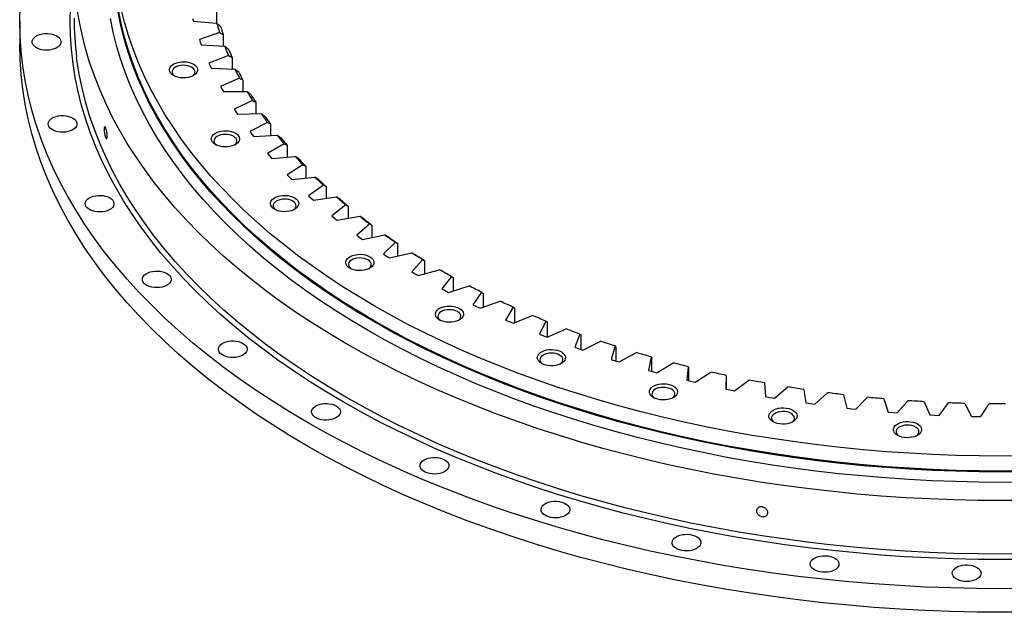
# Model space of a CAD drawing. Header units: millimetres. Extents: x 164 to 6553, y 4648 to 9635.
# Tile 10 of 15: x 3417 to 4168, y 6612 to 7064. Entities that reach past the tile are written whole.
import ezdxf

# ---------------------------------------------------------------- set-up
doc = ezdxf.new("R2010")
doc.units = ezdxf.units.MM
doc.header["$LTSCALE"] = 20

msp = doc.modelspace()

# ---------------------------------------------------------------- linework, layer by layer
at = {"lineweight": 25}
for p, q in [((3548.61, 7065.48), (3549.2, 7063.47)), ((3566.83, 7070.73), (3566.83, 7061.78)), ((3416.68, 7063.31), (3416.68, 7045.35)), ((3549.2, 7063.47), (3566.96, 7061.77)), ((3569.28, 7054.62), (3553.79, 7049.32)), ((3553.79, 7049.32), (3554.5, 7047.33)), ((3572.02, 7053.11), (3572.02, 7044.24)), ((3554.5, 7047.33), (3555.26, 7045.35)), ((3555.26, 7045.35), (3573.15, 7044.17)), ((3576.1, 7037.1), (3561.1, 7031.35)), ((3578.75, 7035.67), (3578.75, 7026.85)), ((3561.1, 7031.35), (3561.99, 7029.39)), ((3561.99, 7029.39), (3562.92, 7027.43)), ((3562.92, 7027.43), (3580.89, 7026.77)), ((3584.46, 7019.81), (3569.99, 7013.62)), ((3569.99, 7013.62), (3571.05, 7011.68)), ((3571.05, 7011.68), (3572.16, 7009.76)), ((3587.02, 7018.45), (3587.02, 7009.65)), ((3572.16, 7009.76), (3590.16, 7009.63)), ((3594.34, 7002.78), (3580.44, 6996.18)), ((3580.44, 6996.18), (3581.66, 6994.27)), ((3596.8, 7001.5), (3596.8, 6992.69)), ((3581.66, 6994.27), (3582.94, 6992.38)), ((3582.94, 6992.38), (3600.93, 6992.79)), ((3605.71, 6986.07), (3592.41, 6979.06)), ((3608.06, 6984.86), (3608.06, 6976.01)), ((3592.41, 6979.06), (3593.81, 6977.19)), ((3593.81, 6977.19), (3595.25, 6975.34)), ((3595.25, 6975.34), (3613.18, 6976.28)), ((3618.55, 6969.71), (3605.89, 6962.32)), ((3620.79, 6968.57), (3620.79, 6959.66)), ((3605.89, 6962.32), (3607.44, 6960.5)), ((3607.44, 6960.5), (3609.05, 6958.69)), ((3609.05, 6958.69), (3626.87, 6960.16)), ((3632.82, 6953.75), (3620.82, 6946)), ((3634.94, 6952.67), (3634.94, 6943.67)), ((3620.82, 6946), (3622.54, 6944.23)), ((3622.54, 6944.23), (3624.3, 6942.47)), ((3624.3, 6942.47), (3641.97, 6944.46)), ((3648.47, 6938.24), (3637.18, 6930.14)), ((3650.47, 6937.22), (3650.47, 6928.08)), ((3637.18, 6930.14), (3639.05, 6928.42)), ((3639.05, 6928.42), (3640.97, 6926.72)), ((3640.97, 6926.72), (3658.44, 6929.22)), ((3665.49, 6923.2), (3654.93, 6914.78)), ((3667.35, 6922.24), (3667.35, 6912.94)), ((3654.93, 6914.78), (3656.94, 6913.12)), ((3659.01, 6911.48), (3676.24, 6914.5)), ((3656.94, 6913.12), (3659.01, 6911.48)), ((3683.8, 6908.69), (3674, 6899.97)), ((3685.54, 6907.78), (3685.54, 6898.28)), ((3674, 6899.97), (3676.17, 6898.37)), ((3676.17, 6898.37), (3678.38, 6896.79)), ((3678.38, 6896.79), (3695.31, 6900.31)), ((3703.38, 6894.74), (3694.36, 6885.74)), ((3704.98, 6893.88), (3704.98, 6884.13)), ((3694.36, 6885.74), (3696.67, 6884.2)), ((3696.67, 6884.2), (3699.01, 6882.69)), ((3699.01, 6882.69), (3715.62, 6886.71)), ((3724.17, 6881.38), (3715.96, 6872.13)), ((3725.62, 6880.56), (3725.62, 6870.54)), ((3715.96, 6872.13), (3718.39, 6870.66)), ((3718.39, 6870.66), (3720.87, 6869.22)), ((3720.87, 6869.22), (3737.1, 6873.72)), ((3746.11, 6868.65), (3738.73, 6859.17)), ((3743.89, 6856.41), (3759.7, 6861.38)), ((3747.42, 6867.88), (3747.42, 6857.52)), ((3738.73, 6859.17), (3741.29, 6857.78)), ((3741.29, 6857.78), (3743.89, 6856.41)), ((3769.15, 6856.58), (3762.62, 6846.9)), ((3770.31, 6855.85), (3770.31, 6845.1)), ((3762.62, 6846.9), (3765.3, 6845.58)), ((3768.02, 6844.29), (3783.37, 6849.73)), ((3765.3, 6845.58), (3768.02, 6844.29)), ((3793.23, 6845.21), (3787.56, 6835.35)), ((3793.18, 6832.91), (3808.03, 6838.78)), ((3794.23, 6844.51), (3794.23, 6833.32)), ((3787.56, 6835.35), (3790.35, 6834.11)), ((3790.35, 6834.11), (3793.18, 6832.91)), ((3818.28, 6834.57), (3813.49, 6824.55)), ((3819.12, 6833.89), (3819.12, 6822.35)), ((3813.49, 6824.55), (3816.39, 6823.4)), ((3816.39, 6823.4), (3819.32, 6822.27)), ((3819.32, 6822.27), (3833.63, 6828.58)), ((3844.24, 6824.67), (3840.34, 6814.53)), ((3844.92, 6824.02), (3844.92, 6812.92)), ((3846.37, 6812.43), (3860.1, 6819.15)), ((3840.34, 6814.53), (3843.34, 6813.46)), ((3843.34, 6813.46), (3846.37, 6812.43)), ((3871.04, 6815.56), (3868.04, 6805.31)), ((3871.57, 6814.92), (3871.57, 6804.2)), ((3874.25, 6803.39), (3887.37, 6810.51)), ((3868.04, 6805.31), (3871.13, 6804.34)), ((3871.13, 6804.34), (3874.25, 6803.39)), ((3898.61, 6807.24), (3896.53, 6796.92)), ((3898.98, 6806.62), (3898.98, 6796.24)), ((3902.89, 6795.19), (3915.36, 6802.68)), ((3896.53, 6796.92), (3899.7, 6796.04)), ((3899.7, 6796.04), (3902.89, 6795.19)), ((3926.88, 6799.75), (3925.71, 6789.38)), ((3927.09, 6799.14), (3927.09, 6789.05)), ((3932.22, 6787.84), (3944.02, 6795.69)), ((3955.78, 6793.11), (3955.53, 6782.71)), ((3925.71, 6789.38), (3928.96, 6788.6)), ((3928.96, 6788.6), (3932.22, 6787.84)), ((3955.82, 6792.5), (3955.82, 6782.65)), ((3962.17, 6781.37), (3973.25, 6789.56)), ((3985.22, 6787.32), (3985.89, 6776.93)), ((3955.53, 6782.71), (3958.84, 6782.02)), ((3958.84, 6782.02), (3962.17, 6781.37)), ((3992.64, 6775.78), (4002.99, 6784.29)), ((4015.14, 6782.41), (4016.73, 6772.06)), ((4023.57, 6771.11), (4033.15, 6779.91)), ((4045.46, 6778.39), (4047.96, 6768.09)), ((3985.89, 6776.93), (3989.26, 6776.34)), ((3989.26, 6776.34), (3992.64, 6775.78)), ((4016.73, 6772.06), (4020.15, 6771.57)), ((4020.15, 6771.57), (4023.57, 6771.11)), ((4054.88, 6767.35), (4063.67, 6776.42)), ((4076.09, 6775.26), (4079.5, 6765.06)), ((4086.47, 6764.52), (4094.45, 6773.83)), ((4106.96, 6773.05), (4111.27, 6762.96)), ((4118.28, 6762.62), (4125.42, 6772.16)), ((4137.98, 6771.74), (4143.18, 6761.79)), ((4150.21, 6761.66), (4156.5, 6771.4)), ((4047.96, 6768.09), (4051.41, 6767.7)), ((4051.41, 6767.7), (4054.88, 6767.35)), ((4079.5, 6765.06), (4082.98, 6764.77)), ((4082.98, 6764.77), (4086.47, 6764.52)), ((4111.27, 6762.96), (4114.77, 6762.77)), ((4114.77, 6762.77), (4118.28, 6762.62)), ((4143.18, 6761.79), (4146.69, 6761.71)), ((4146.69, 6761.71), (4150.21, 6761.66))]:
    msp.add_line(p, q, dxfattribs=at)
at = {"lineweight": 25, "flags": 128}
for points in [[(4186.31, 6630.5), (4166.68, 6630.35), (4147.04, 6630.5), (4127.43, 6630.94), (4107.83, 6631.68), (4088.28, 6632.72), (4068.78, 6634.05), (4049.35, 6635.68), (4030, 6637.6), (4010.74, 6639.81), (3991.59, 6642.31), (3972.56, 6645.1), (3953.67, 6648.18), (3934.91, 6651.54), (3916.32, 6655.18), (3897.9, 6659.11), (3879.66, 6663.31), (3861.62, 6667.78), (3843.79, 6672.53), (3826.18, 6677.54), (3808.81, 6682.82), (3791.68, 6688.35), (3774.8, 6694.15), (3758.2, 6700.2), (3741.87, 6706.5), (3725.84, 6713.04), (3710.11, 6719.82), (3694.69, 6726.84), (3679.59, 6734.08), (3664.83, 6741.56), (3650.41, 6749.25), (3636.35, 6757.16), (3622.65, 6765.28), (3609.32, 6773.6), (3596.37, 6782.13), (3583.82, 6790.84), (3571.66, 6799.74), (3559.91, 6808.82), (3548.58, 6818.08), (3537.67, 6827.5), (3527.2, 6837.09), (3517.16, 6846.83), (3507.56, 6856.72), (3498.42, 6866.75), (3489.74, 6876.92), (3481.52, 6887.21), (3473.77, 6897.63), (3466.49, 6908.15), (3459.7, 6918.79), (3453.38, 6929.52), (3447.56, 6940.35), (3442.23, 6951.25), (3437.4, 6962.24), (3433.07, 6973.3), (3429.24, 6984.41), (3425.91, 6995.58), (3423.09, 7006.8), (3420.79, 7018.06), (3418.99, 7029.34), (3417.71, 7040.65), (3416.93, 7051.98), (3416.68, 7063.31), (3416.93, 7074.65)], [(4185.3, 6652.71), (4166.68, 6652.57), (4148.05, 6652.71), (4129.44, 6653.14), (4110.85, 6653.84), (4092.31, 6654.82), (4073.81, 6656.09), (4055.37, 6657.63), (4037.02, 6659.45), (4018.75, 6661.55), (4000.58, 6663.92), (3982.53, 6666.57), (3964.6, 6669.49), (3946.81, 6672.68), (3929.17, 6676.13), (3911.7, 6679.85), (3894.4, 6683.84), (3877.28, 6688.08), (3860.37, 6692.59), (3843.66, 6697.34), (3827.18, 6702.35), (3810.93, 6707.6), (3794.92, 6713.1), (3779.17, 6718.84), (3763.68, 6724.81), (3748.47, 6731.02), (3733.54, 6737.45), (3718.92, 6744.11), (3704.59, 6750.98), (3690.59, 6758.07), (3676.91, 6765.37), (3663.57, 6772.88), (3650.57, 6780.58), (3637.93, 6788.48), (3625.65, 6796.56), (3613.74, 6804.83), (3602.21, 6813.27), (3591.06, 6821.89), (3580.31, 6830.67), (3569.96, 6839.61), (3560.02, 6848.7), (3550.5, 6857.94), (3541.4, 6867.33), (3532.73, 6876.84), (3524.49, 6886.49), (3516.69, 6896.25), (3509.34, 6906.13), (3502.43, 6916.12), (3495.99, 6926.21), (3490, 6936.39), (3484.48, 6946.66), (3479.42, 6957.01), (3474.84, 6967.43), (3470.73, 6977.92), (3467.09, 6988.46), (3463.94, 6999.06), (3461.26, 7009.7), (3459.07, 7020.38), (3457.37, 7031.09), (3456.15, 7041.82), (3455.42, 7052.56), (3455.18, 7063.31), (3455.42, 7074.07)], [(4185.22, 6697.72), (4166.68, 6697.58), (4148.13, 6697.72), (4129.6, 6698.14), (4111.09, 6698.84), (4092.62, 6699.82), (4074.2, 6701.08), (4055.84, 6702.62), (4037.56, 6704.43), (4019.37, 6706.52), (4001.28, 6708.88), (3983.3, 6711.52), (3965.45, 6714.43), (3947.74, 6717.6), (3930.18, 6721.04), (3912.77, 6724.75), (3895.55, 6728.72), (3878.5, 6732.94), (3861.66, 6737.43), (3845.02, 6742.16), (3828.61, 6747.15), (3812.43, 6752.38), (3796.49, 6757.85), (3780.8, 6763.57), (3765.38, 6769.52), (3750.23, 6775.7), (3735.37, 6782.1), (3720.8, 6788.73), (3706.54, 6795.58), (3692.6, 6802.64), (3678.98, 6809.91), (3665.69, 6817.38), (3652.75, 6825.05), (3640.16, 6832.91), (3627.93, 6840.96), (3616.07, 6849.19), (3604.59, 6857.6), (3593.49, 6866.18), (3582.78, 6874.93), (3572.48, 6883.83), (3562.58, 6892.88), (3553.1, 6902.09), (3544.04, 6911.43), (3535.4, 6920.9), (3527.2, 6930.51), (3519.43, 6940.23), (3512.11, 6950.07), (3505.24, 6960.02), (3498.82, 6970.06), (3492.85, 6980.2), (3487.35, 6990.43), (3482.32, 7000.73), (3477.75, 7011.11), (3473.66, 7021.55), (3470.04, 7032.05), (3466.9, 7042.61), (3464.24, 7053.2), (3462.06, 7063.84), (3460.36, 7074.5)], [(4184.43, 6731.65), (4166.68, 6731.52), (4148.93, 6731.65), (4131.19, 6732.06), (4113.48, 6732.73), (4095.81, 6733.66), (4078.18, 6734.87), (4060.61, 6736.34), (4043.12, 6738.07), (4025.71, 6740.07), (4008.4, 6742.33), (3991.2, 6744.86), (3974.11, 6747.64), (3957.16, 6750.68), (3940.36, 6753.97), (3923.7, 6757.52), (3907.22, 6761.31), (3890.91, 6765.36), (3874.79, 6769.65), (3858.87, 6774.18), (3843.16, 6778.95), (3827.68, 6783.96), (3812.42, 6789.2), (3797.41, 6794.66), (3782.65, 6800.36), (3768.16, 6806.27), (3753.94, 6812.4), (3740, 6818.75), (3726.35, 6825.3), (3713.01, 6832.05), (3699.97, 6839.01), (3687.26, 6846.16), (3674.87, 6853.5), (3662.82, 6861.02), (3651.12, 6868.73), (3639.77, 6876.6), (3628.78, 6884.65), (3618.16, 6892.86), (3607.92, 6901.23), (3598.06, 6909.75), (3588.59, 6918.41), (3579.51, 6927.22), (3570.84, 6936.16), (3562.57, 6945.23), (3554.72, 6954.42), (3547.29, 6963.72), (3540.29, 6973.14), (3533.71, 6982.66), (3527.57, 6992.27), (3521.86, 7001.97), (3516.6, 7011.76), (3511.78, 7021.62), (3507.41, 7031.55), (3503.49, 7041.54), (3500.03, 7051.59), (3497.02, 7061.69), (3494.48, 7071.83)], [(4184.6, 6711.65), (4166.68, 6711.52), (4148.76, 6711.65), (4130.85, 6712.06), (4112.97, 6712.74), (4095.13, 6713.68), (4077.33, 6714.9), (4059.6, 6716.38), (4041.94, 6718.14), (4024.36, 6720.15), (4006.88, 6722.44), (3989.52, 6724.98), (3972.27, 6727.79), (3955.16, 6730.86), (3938.19, 6734.18), (3921.37, 6737.76), (3904.73, 6741.6), (3888.27, 6745.68), (3871.99, 6750.01), (3855.92, 6754.59), (3840.06, 6759.4), (3824.43, 6764.46), (3809.03, 6769.75), (3793.87, 6775.27), (3778.97, 6781.02), (3764.34, 6786.99), (3749.98, 6793.18), (3735.91, 6799.58), (3722.13, 6806.2), (3708.66, 6813.02), (3695.5, 6820.04), (3682.66, 6827.26), (3670.16, 6834.67), (3657.99, 6842.26), (3646.18, 6850.04), (3634.72, 6857.99), (3623.63, 6866.12), (3612.91, 6874.41), (3602.56, 6882.85), (3592.61, 6891.46), (3583.04, 6900.21), (3573.88, 6909.1), (3565.13, 6918.12), (3556.78, 6927.28), (3548.86, 6936.55), (3541.36, 6945.95), (3534.28, 6955.45), (3527.64, 6965.06), (3521.44, 6974.77), (3515.68, 6984.56), (3510.37, 6994.44), (3505.5, 7004.4), (3501.09, 7014.43), (3497.14, 7024.52), (3493.64, 7034.66), (3490.6, 7044.86), (3488.03, 7055.09), (3485.93, 7065.37)], [(4184.44, 6719.53), (4166.68, 6719.39), (4148.92, 6719.53), (4131.17, 6719.93), (4113.44, 6720.6), (4095.75, 6721.54), (4078.12, 6722.74), (4060.54, 6724.21), (4043.03, 6725.95), (4025.61, 6727.95), (4008.28, 6730.21), (3991.07, 6732.74), (3973.97, 6735.52), (3957.01, 6738.56), (3940.19, 6741.86), (3923.52, 6745.41), (3907.03, 6749.21), (3890.71, 6753.26), (3874.58, 6757.55), (3858.64, 6762.08), (3842.92, 6766.86), (3827.43, 6771.87), (3812.16, 6777.11), (3797.14, 6782.58), (3782.37, 6788.28), (3767.86, 6794.2), (3753.63, 6800.33), (3739.68, 6806.68), (3726.03, 6813.24), (3712.67, 6820), (3699.63, 6826.96), (3686.91, 6834.12), (3674.51, 6841.46), (3662.45, 6848.99), (3650.74, 6856.7), (3639.38, 6864.58), (3628.39, 6872.64), (3617.76, 6880.85), (3607.51, 6889.23), (3597.64, 6897.75), (3588.16, 6906.42), (3579.08, 6915.24), (3570.4, 6924.18), (3562.13, 6933.26), (3554.27, 6942.45), (3546.84, 6951.77), (3539.82, 6961.19), (3533.24, 6970.71), (3527.09, 6980.33), (3521.39, 6990.04), (3516.12, 6999.84), (3511.3, 7009.7), (3506.92, 7019.64), (3503, 7029.64), (3499.54, 7039.7), (3496.53, 7049.81), (3493.98, 7059.96), (3491.89, 7070.14)], [(4184.43, 6720.22), (4166.68, 6720.09), (4148.93, 6720.22), (4131.19, 6720.63), (4113.48, 6721.3), (4095.81, 6722.23), (4078.18, 6723.44), (4060.61, 6724.91), (4043.12, 6726.64), (4025.71, 6728.64), (4008.4, 6730.9), (3991.2, 6733.43), (3974.11, 6736.21), (3957.16, 6739.25), (3940.36, 6742.54), (3923.7, 6746.09), (3907.22, 6749.88), (3890.91, 6753.93), (3874.79, 6758.22), (3858.87, 6762.75), (3843.16, 6767.52), (3827.68, 6772.53), (3812.42, 6777.77), (3797.41, 6783.23), (3782.65, 6788.93), (3768.16, 6794.84), (3753.94, 6800.97), (3740, 6807.31), (3726.35, 6813.87), (3713.01, 6820.62), (3699.97, 6827.58), (3687.26, 6834.73), (3674.87, 6842.07), (3662.82, 6849.59), (3651.12, 6857.3), (3639.77, 6865.17), (3628.78, 6873.22), (3618.16, 6881.43), (3607.92, 6889.8), (3598.06, 6898.32), (3588.59, 6906.98), (3579.51, 6915.79), (3570.84, 6924.73), (3562.57, 6933.8), (3554.72, 6942.99), (3547.29, 6952.29), (3540.29, 6961.71), (3533.71, 6971.22), (3527.57, 6980.84), (3521.86, 6990.54), (3516.6, 7000.33), (3511.78, 7010.19), (3507.41, 7020.12), (3503.49, 7030.11), (3500.03, 7040.16), (3497.02, 7050.26), (3494.48, 7060.4), (3492.39, 7070.58)], [(3444.97, 7052.05), (3446.23, 7051.17), (3447.2, 7050.18), (3447.85, 7049.11), (3448.16, 7047.98), (3448.12, 7046.85), (3447.72, 7045.73), (3446.99, 7044.67), (3445.94, 7043.71), (3444.61, 7042.87), (3443.04, 7042.18), (3441.28, 7041.66), (3439.39, 7041.34), (3437.43, 7041.21), (3435.47, 7041.28), (3433.55, 7041.56), (3431.76, 7042.03), (3430.14, 7042.68), (3428.74, 7043.49), (3427.62, 7044.42), (3426.8, 7045.46), (3426.32, 7046.56), (3426.19, 7047.7), (3426.41, 7048.83), (3426.98, 7049.92), (3427.87, 7050.94), (3429.07, 7051.84), (3430.52, 7052.61), (3432.19, 7053.21), (3434.02, 7053.64), (3435.96, 7053.87), (3437.93, 7053.89), (3439.88, 7053.71), (3441.74, 7053.34), (3443.45, 7052.78), (3444.97, 7052.05)], [(4186.31, 6612.53), (4166.68, 6612.38), (4147.04, 6612.53), (4127.43, 6612.98), (4107.83, 6613.72), (4088.28, 6614.76), (4068.78, 6616.09), (4049.35, 6617.71), (4030, 6619.63), (4010.74, 6621.85), (3991.59, 6624.35), (3972.56, 6627.14), (3953.67, 6630.21), (3934.91, 6633.58), (3916.32, 6637.22), (3897.9, 6641.14), (3879.66, 6645.34), (3861.62, 6649.82), (3843.79, 6654.56), (3826.18, 6659.57), (3808.81, 6664.85), (3791.68, 6670.39), (3774.8, 6676.19), (3758.2, 6682.23), (3741.87, 6688.53), (3725.84, 6695.07), (3710.11, 6701.86), (3694.69, 6708.87), (3679.59, 6716.12), (3664.83, 6723.59), (3650.41, 6731.29), (3636.35, 6739.2), (3622.65, 6747.32), (3609.32, 6755.64), (3596.37, 6764.16), (3583.82, 6772.88), (3571.66, 6781.78), (3559.91, 6790.86), (3548.58, 6800.12), (3537.67, 6809.54), (3527.2, 6819.13), (3517.16, 6828.87), (3507.56, 6838.76), (3498.42, 6848.79), (3489.74, 6858.95), (3481.52, 6869.25), (3473.77, 6879.66), (3466.49, 6890.19), (3459.7, 6900.82), (3453.38, 6911.56), (3447.56, 6922.38), (3442.23, 6933.29), (3437.4, 6944.28), (3433.07, 6955.33), (3429.24, 6966.45), (3425.91, 6977.62), (3423.09, 6988.84), (3420.79, 7000.09), (3418.99, 7011.38), (3417.71, 7022.69), (3416.93, 7034.02), (3416.68, 7045.35)], [(4185.22, 6656.9), (4166.68, 6656.76), (4148.13, 6656.9), (4129.6, 6657.32), (4111.09, 6658.02), (4092.62, 6659), (4074.2, 6660.25), (4055.84, 6661.79), (4037.56, 6663.6), (4019.37, 6665.69), (4001.28, 6668.06), (3983.3, 6670.69), (3965.45, 6673.6), (3947.74, 6676.77), (3930.18, 6680.22), (3912.77, 6683.92), (3895.55, 6687.89), (3878.5, 6692.12), (3861.66, 6696.6), (3845.02, 6701.33), (3828.61, 6706.32), (3812.43, 6711.55), (3796.49, 6717.03), (3780.8, 6722.74), (3765.38, 6728.69), (3750.23, 6734.87), (3735.37, 6741.28), (3720.8, 6747.9), (3706.54, 6754.75), (3692.6, 6761.81), (3678.98, 6769.08), (3665.69, 6776.55), (3652.75, 6784.22), (3640.16, 6792.08), (3627.93, 6800.13), (3616.07, 6808.37), (3604.59, 6816.78), (3593.49, 6825.35), (3582.78, 6834.1), (3572.48, 6843), (3562.58, 6852.06), (3553.1, 6861.26), (3544.04, 6870.6), (3535.4, 6880.08), (3527.2, 6889.68), (3519.43, 6899.4), (3512.11, 6909.24), (3505.24, 6919.19), (3498.82, 6929.23), (3492.85, 6939.37), (3487.35, 6949.6), (3482.32, 6959.9), (3477.75, 6970.28), (3473.66, 6980.73), (3470.04, 6991.23), (3466.9, 7001.78), (3464.24, 7012.38), (3462.06, 7023.01), (3460.36, 7033.67), (3460.1, 7035.66)], [(3549.32, 7030.64), (3550.59, 7029.76), (3551.56, 7028.76), (3552.19, 7027.67), (3552.46, 7026.54), (3552.37, 7025.39), (3551.92, 7024.28), (3551.11, 7023.23), (3549.99, 7022.29), (3548.59, 7021.48), (3546.95, 7020.83), (3545.14, 7020.37), (3543.21, 7020.1), (3541.23, 7020.05), (3539.26, 7020.21), (3537.38, 7020.57), (3535.65, 7021.13), (3534.12, 7021.86), (3532.85, 7022.74), (3531.89, 7023.74), (3531.26, 7024.83), (3530.98, 7025.96), (3531.08, 7027.11), (3531.53, 7028.22), (3532.33, 7029.27), (3533.45, 7030.22), (3534.86, 7031.03), (3536.49, 7031.67), (3538.31, 7032.14), (3540.24, 7032.4), (3542.22, 7032.45), (3544.18, 7032.29), (3546.07, 7031.93), (3547.8, 7031.37), (3549.32, 7030.64)], [(3547.91, 7028.19), (3546.54, 7028.84), (3544.97, 7029.31), (3543.27, 7029.59), (3541.5, 7029.67), (3539.75, 7029.54), (3538.07, 7029.21), (3536.54, 7028.69), (3535.23, 7028), (3534.18, 7027.18), (3533.44, 7026.25), (3533.04, 7025.26), (3533, 7024.23), (3533.31, 7023.23), (3533.97, 7022.28), (3534.9, 7021.46)], [(3548.55, 7021.46), (3548.78, 7021.63), (3549.67, 7022.51), (3550.25, 7023.48), (3550.47, 7024.49), (3550.34, 7025.51), (3549.85, 7026.49), (3549.03, 7027.4), (3547.91, 7028.19)], [(3457.18, 6989.46), (3458.45, 6988.58), (3459.42, 6987.59), (3460.07, 6986.52), (3460.38, 6985.39), (3460.33, 6984.26), (3459.94, 6983.14), (3459.2, 6982.08), (3458.16, 6981.12), (3456.83, 6980.28), (3455.26, 6979.59), (3453.5, 6979.07), (3451.61, 6978.75), (3449.65, 6978.62), (3447.68, 6978.7), (3445.77, 6978.97), (3443.98, 6979.44), (3442.35, 6980.09), (3440.96, 6980.9), (3439.84, 6981.83), (3439.02, 6982.87), (3438.54, 6983.97), (3438.41, 6985.11), (3438.63, 6986.24), (3439.19, 6987.33), (3440.09, 6988.35), (3441.28, 6989.25), (3442.74, 6990.02), (3444.41, 6990.63), (3446.24, 6991.05), (3448.17, 6991.28), (3450.14, 6991.3), (3452.09, 6991.12), (3453.95, 6990.75), (3455.67, 6990.19), (3457.18, 6989.46)], [(3581.26, 6977.95), (3582.53, 6977.07), (3583.5, 6976.07), (3584.13, 6974.98), (3584.4, 6973.85), (3584.31, 6972.7), (3583.85, 6971.59), (3583.05, 6970.54), (3581.93, 6969.6), (3580.53, 6968.79), (3578.89, 6968.14), (3577.08, 6967.68), (3575.15, 6967.41), (3573.16, 6967.36), (3571.2, 6967.52), (3569.32, 6967.88), (3567.59, 6968.44), (3566.06, 6969.17), (3564.79, 6970.05), (3563.83, 6971.05), (3563.2, 6972.14), (3562.92, 6973.27), (3563.01, 6974.42), (3563.47, 6975.53), (3564.27, 6976.58), (3565.39, 6977.52), (3566.79, 6978.33), (3568.43, 6978.98), (3570.25, 6979.44), (3572.18, 6979.71), (3574.16, 6979.76), (3576.12, 6979.6), (3578, 6979.24), (3579.74, 6978.68), (3581.26, 6977.95)], [(3579.85, 6975.5), (3578.48, 6976.14), (3576.91, 6976.62), (3575.21, 6976.9), (3573.44, 6976.98), (3571.68, 6976.85), (3570.01, 6976.52), (3568.48, 6976), (3567.17, 6975.31), (3566.12, 6974.49), (3565.38, 6973.56), (3564.98, 6972.56), (3564.94, 6971.54), (3565.25, 6970.54), (3565.91, 6969.59), (3566.84, 6968.76)], [(3580.48, 6968.76), (3580.71, 6968.94), (3581.61, 6969.82), (3582.18, 6970.78), (3582.41, 6971.8), (3582.27, 6972.82), (3581.79, 6973.8), (3580.97, 6974.71), (3579.85, 6975.5)], [(3485.42, 6928.62), (3486.68, 6927.74), (3487.66, 6926.75), (3488.31, 6925.68), (3488.62, 6924.55), (3488.57, 6923.42), (3488.18, 6922.3), (3487.44, 6921.24), (3486.39, 6920.28), (3485.06, 6919.44), (3483.49, 6918.75), (3481.74, 6918.23), (3479.85, 6917.91), (3477.89, 6917.78), (3475.92, 6917.86), (3474.01, 6918.13), (3472.21, 6918.6), (3470.59, 6919.25), (3469.2, 6920.06), (3468.08, 6920.99), (3467.26, 6922.03), (3466.78, 6923.13), (3466.65, 6924.27), (3466.87, 6925.4), (3467.43, 6926.49), (3468.33, 6927.51), (3469.52, 6928.41), (3470.98, 6929.18), (3472.65, 6929.79), (3474.48, 6930.21), (3476.41, 6930.44), (3478.38, 6930.46), (3480.33, 6930.29), (3482.19, 6929.91), (3483.91, 6929.35), (3485.42, 6928.62)], [(3626.45, 6928.59), (3627.72, 6927.71), (3628.68, 6926.71), (3629.31, 6925.63), (3629.59, 6924.49), (3629.49, 6923.35), (3629.04, 6922.23), (3628.24, 6921.18), (3627.12, 6920.24), (3625.71, 6919.43), (3624.08, 6918.78), (3622.26, 6918.32), (3620.33, 6918.06), (3618.35, 6918.01), (3616.39, 6918.16), (3614.5, 6918.53), (3612.77, 6919.08), (3611.25, 6919.82), (3609.98, 6920.7), (3609.01, 6921.7), (3608.38, 6922.78), (3608.11, 6923.92), (3608.2, 6925.06), (3608.65, 6926.18), (3609.46, 6927.22), (3610.58, 6928.17), (3611.98, 6928.98), (3613.62, 6929.63), (3615.43, 6930.09), (3617.36, 6930.35), (3619.34, 6930.4), (3621.31, 6930.25), (3623.19, 6929.88), (3624.92, 6929.32), (3626.45, 6928.59)], [(3625.03, 6926.14), (3623.66, 6926.79), (3622.09, 6927.26), (3620.39, 6927.54), (3618.62, 6927.62), (3616.87, 6927.49), (3615.19, 6927.16), (3613.67, 6926.64), (3612.35, 6925.96), (3611.31, 6925.13), (3610.57, 6924.21), (3610.17, 6923.21), (3610.12, 6922.19), (3610.43, 6921.18), (3611.09, 6920.23), (3612.02, 6919.41)], [(3625.67, 6919.41), (3625.9, 6919.58), (3626.8, 6920.46), (3627.37, 6921.43), (3627.59, 6922.44), (3627.46, 6923.46), (3626.97, 6924.45), (3626.15, 6925.35), (3625.03, 6926.14)], [(3683.87, 6883.68), (3685.14, 6882.8), (3686.1, 6881.8), (3686.73, 6880.71), (3687.01, 6879.58), (3686.92, 6878.43), (3686.46, 6877.32), (3685.66, 6876.27), (3684.54, 6875.32), (3683.14, 6874.51), (3681.5, 6873.87), (3679.69, 6873.4), (3677.75, 6873.14), (3675.77, 6873.09), (3673.81, 6873.25), (3671.93, 6873.61), (3670.19, 6874.17), (3668.67, 6874.9), (3667.4, 6875.78), (3666.44, 6876.78), (3665.8, 6877.87), (3665.53, 6879), (3665.62, 6880.15), (3666.08, 6881.26), (3666.88, 6882.31), (3668, 6883.25), (3669.4, 6884.06), (3671.04, 6884.71), (3672.85, 6885.17), (3674.78, 6885.44), (3676.77, 6885.49), (3678.73, 6885.33), (3680.61, 6884.97), (3682.34, 6884.41), (3683.87, 6883.68)], [(3724.17, 6881.38), (3723.09, 6882.04), (3722.01, 6882.7), (3720.94, 6883.36), (3719.87, 6884.03), (3718.8, 6884.7), (3717.74, 6885.37), (3716.68, 6886.04), (3715.62, 6886.71)], [(3725.62, 6880.56), (3724.73, 6881.11), (3723.84, 6881.66), (3722.96, 6882.21), (3722.07, 6882.76), (3721.19, 6883.31), (3720.31, 6883.86), (3719.43, 6884.41), (3718.55, 6884.97)], [(3682.46, 6881.23), (3681.08, 6881.87), (3679.52, 6882.35), (3677.81, 6882.63), (3676.05, 6882.71), (3674.29, 6882.58), (3672.62, 6882.25), (3671.09, 6881.73), (3669.78, 6881.04), (3668.73, 6880.22), (3667.99, 6879.29), (3667.59, 6878.29), (3667.54, 6877.27), (3667.86, 6876.27), (3668.51, 6875.32), (3669.45, 6874.49)], [(3683.09, 6874.49), (3683.32, 6874.67), (3684.22, 6875.55), (3684.79, 6876.51), (3685.02, 6877.53), (3684.88, 6878.55), (3684.4, 6879.53), (3683.58, 6880.44), (3682.46, 6881.23)], [(3529.05, 6870.89), (3530.31, 6870.01), (3531.29, 6869.02), (3531.94, 6867.95), (3532.25, 6866.82), (3532.2, 6865.69), (3531.81, 6864.57), (3531.07, 6863.51), (3530.02, 6862.55), (3528.69, 6861.71), (3527.13, 6861.02), (3525.37, 6860.5), (3523.48, 6860.18), (3521.52, 6860.05), (3519.55, 6860.13), (3517.64, 6860.4), (3515.84, 6860.87), (3514.22, 6861.52), (3512.83, 6862.33), (3511.71, 6863.26), (3510.89, 6864.3), (3510.41, 6865.4), (3510.28, 6866.54), (3510.5, 6867.67), (3511.06, 6868.76), (3511.96, 6869.78), (3513.15, 6870.68), (3514.61, 6871.45), (3516.28, 6872.06), (3518.11, 6872.48), (3520.04, 6872.71), (3522.01, 6872.73), (3523.96, 6872.56), (3525.82, 6872.18), (3527.54, 6871.62), (3529.05, 6870.89)], [(3746.11, 6868.65), (3744.98, 6869.28), (3743.84, 6869.91), (3742.71, 6870.54), (3741.58, 6871.17), (3740.46, 6871.81), (3739.34, 6872.44), (3738.22, 6873.08), (3737.1, 6873.72)], [(3769.15, 6856.58), (3767.96, 6857.18), (3766.77, 6857.77), (3765.59, 6858.37), (3764.41, 6858.97), (3763.23, 6859.57), (3762.05, 6860.17), (3760.87, 6860.78), (3759.7, 6861.38)], [(3752.25, 6844.2), (3753.52, 6843.32), (3754.48, 6842.32), (3755.11, 6841.24), (3755.39, 6840.1), (3755.29, 6838.96), (3754.84, 6837.84), (3754.04, 6836.8), (3752.92, 6835.85), (3751.51, 6835.04), (3749.88, 6834.39), (3748.06, 6833.93), (3746.13, 6833.67), (3744.15, 6833.62), (3742.19, 6833.77), (3740.31, 6834.14), (3738.57, 6834.7), (3737.05, 6835.43), (3735.78, 6836.31), (3734.81, 6837.31), (3734.18, 6838.39), (3733.91, 6839.53), (3734, 6840.67), (3734.45, 6841.79), (3735.26, 6842.83), (3736.38, 6843.78), (3737.78, 6844.59), (3739.42, 6845.24), (3741.23, 6845.7), (3743.16, 6845.96), (3745.14, 6846.01), (3747.11, 6845.86), (3748.99, 6845.49), (3750.72, 6844.93), (3752.25, 6844.2)], [(3793.23, 6845.21), (3791.99, 6845.77), (3790.75, 6846.33), (3789.51, 6846.89), (3788.28, 6847.46), (3787.04, 6848.02), (3785.82, 6848.59), (3784.59, 6849.16), (3783.37, 6849.73)], [(3750.83, 6841.75), (3749.46, 6842.4), (3747.89, 6842.87), (3746.19, 6843.15), (3744.43, 6843.23), (3742.67, 6843.1), (3740.99, 6842.77), (3739.47, 6842.25), (3738.15, 6841.57), (3737.11, 6840.74), (3736.37, 6839.82), (3735.97, 6838.82), (3735.92, 6837.8), (3736.23, 6836.79), (3736.89, 6835.84), (3737.82, 6835.02)], [(3751.47, 6835.02), (3751.7, 6835.19), (3752.6, 6836.07), (3753.17, 6837.04), (3753.39, 6838.05), (3753.26, 6839.07), (3752.77, 6840.06), (3751.95, 6840.96), (3750.83, 6841.75)], [(3818.28, 6834.57), (3816.99, 6835.09), (3815.7, 6835.61), (3814.42, 6836.13), (3813.13, 6836.66), (3811.85, 6837.19), (3810.58, 6837.72), (3809.3, 6838.25), (3808.03, 6838.78)], [(3844.24, 6824.67), (3842.9, 6825.16), (3841.57, 6825.64), (3840.24, 6826.13), (3838.92, 6826.61), (3837.59, 6827.1), (3836.27, 6827.59), (3834.95, 6828.09), (3833.63, 6828.58)], [(3587.1, 6817.56), (3588.36, 6816.68), (3589.34, 6815.69), (3589.99, 6814.62), (3590.3, 6813.49), (3590.25, 6812.36), (3589.86, 6811.24), (3589.12, 6810.18), (3588.07, 6809.22), (3586.74, 6808.38), (3585.17, 6807.69), (3583.42, 6807.17), (3581.53, 6806.85), (3579.57, 6806.72), (3577.6, 6806.79), (3575.69, 6807.07), (3573.89, 6807.54), (3572.27, 6808.19), (3570.88, 6809), (3569.75, 6809.93), (3568.94, 6810.97), (3568.46, 6812.07), (3568.32, 6813.21), (3568.54, 6814.34), (3569.11, 6815.43), (3570.01, 6816.44), (3571.2, 6817.35), (3572.66, 6818.12), (3574.33, 6818.72), (3576.16, 6819.15), (3578.09, 6819.38), (3580.06, 6819.4), (3582.01, 6819.22), (3583.87, 6818.85), (3585.59, 6818.29), (3587.1, 6817.56)], [(3871.04, 6815.56), (3869.66, 6816), (3868.29, 6816.44), (3866.92, 6816.89), (3865.55, 6817.34), (3864.18, 6817.79), (3862.82, 6818.24), (3861.46, 6818.69), (3860.1, 6819.15)], [(3830.05, 6811.05), (3831.32, 6810.17), (3832.29, 6809.17), (3832.92, 6808.09), (3833.19, 6806.95), (3833.1, 6805.81), (3832.65, 6804.69), (3831.84, 6803.65), (3830.72, 6802.7), (3829.32, 6801.89), (3827.68, 6801.24), (3825.87, 6800.78), (3823.94, 6800.52), (3821.96, 6800.47), (3819.99, 6800.62), (3818.11, 6800.99), (3816.38, 6801.55), (3814.85, 6802.28), (3813.58, 6803.16), (3812.62, 6804.16), (3811.99, 6805.24), (3811.71, 6806.38), (3811.81, 6807.52), (3812.26, 6808.64), (3813.06, 6809.69), (3814.18, 6810.63), (3815.58, 6811.44), (3817.22, 6812.09), (3819.04, 6812.55), (3820.97, 6812.81), (3822.95, 6812.86), (3824.91, 6812.71), (3826.79, 6812.34), (3828.53, 6811.79), (3830.05, 6811.05)], [(3828.64, 6808.6), (3827.27, 6809.25), (3825.7, 6809.72), (3824, 6810), (3822.23, 6810.08), (3820.47, 6809.95), (3818.8, 6809.62), (3817.27, 6809.1), (3815.96, 6808.42), (3814.91, 6807.6), (3814.17, 6806.67), (3813.77, 6805.67), (3813.73, 6804.65), (3814.04, 6803.64), (3814.7, 6802.69), (3815.63, 6801.87)], [(3829.27, 6801.87), (3829.51, 6802.04), (3830.4, 6802.92), (3830.98, 6803.89), (3831.2, 6804.9), (3831.07, 6805.92), (3830.58, 6806.91), (3829.76, 6807.81), (3828.64, 6808.6)], [(3898.61, 6807.24), (3897.2, 6807.65), (3895.79, 6808.05), (3894.38, 6808.45), (3892.97, 6808.86), (3891.57, 6809.27), (3890.17, 6809.68), (3888.76, 6810.09), (3887.37, 6810.51)], [(3926.88, 6799.75), (3925.43, 6800.11), (3923.99, 6800.47), (3922.55, 6800.84), (3921.11, 6801.2), (3919.67, 6801.57), (3918.23, 6801.94), (3916.8, 6802.31), (3915.36, 6802.68)], [(3955.78, 6793.11), (3954.3, 6793.42), (3952.83, 6793.74), (3951.35, 6794.06), (3949.88, 6794.38), (3948.41, 6794.71), (3946.95, 6795.03), (3945.48, 6795.36), (3944.02, 6795.69)], [(3915.55, 6784.97), (3916.82, 6784.09), (3917.78, 6783.09), (3918.41, 6782), (3918.69, 6780.87), (3918.59, 6779.72), (3918.14, 6778.61), (3917.34, 6777.56), (3916.22, 6776.62), (3914.81, 6775.81), (3913.18, 6775.16), (3911.36, 6774.7), (3909.43, 6774.43), (3907.45, 6774.38), (3905.49, 6774.54), (3903.6, 6774.9), (3901.87, 6775.46), (3900.35, 6776.19), (3899.08, 6777.07), (3898.11, 6778.07), (3897.48, 6779.16), (3897.21, 6780.29), (3897.3, 6781.44), (3897.75, 6782.55), (3898.56, 6783.6), (3899.68, 6784.55), (3901.08, 6785.36), (3902.72, 6786), (3904.53, 6786.46), (3906.46, 6786.73), (3908.44, 6786.78), (3910.41, 6786.62), (3912.29, 6786.26), (3914.02, 6785.7), (3915.55, 6784.97)], [(3985.22, 6787.32), (3983.72, 6787.59), (3982.22, 6787.87), (3980.72, 6788.14), (3979.23, 6788.42), (3977.73, 6788.7), (3976.23, 6788.99), (3974.74, 6789.27), (3973.25, 6789.56)], [(3914.13, 6782.52), (3912.76, 6783.17), (3911.19, 6783.64), (3909.49, 6783.92), (3907.73, 6784), (3905.97, 6783.87), (3904.29, 6783.54), (3902.77, 6783.02), (3901.45, 6782.33), (3900.41, 6781.51), (3899.67, 6780.58), (3899.27, 6779.59), (3899.22, 6778.56), (3899.53, 6777.56), (3900.19, 6776.61), (3901.12, 6775.78)], [(3914.77, 6775.78), (3915, 6775.96), (3915.9, 6776.84), (3916.47, 6777.81), (3916.69, 6778.82), (3916.56, 6779.84), (3916.07, 6780.82), (3915.25, 6781.73), (3914.13, 6782.52)], [(4015.14, 6782.41), (4013.62, 6782.64), (4012.1, 6782.87), (4010.58, 6783.1), (4009.06, 6783.33), (4007.54, 6783.57), (4006.02, 6783.81), (4004.5, 6784.05), (4002.99, 6784.29)], [(4045.46, 6778.39), (4043.92, 6778.57), (4042.38, 6778.75), (4040.84, 6778.94), (4039.3, 6779.13), (4037.76, 6779.32), (4036.22, 6779.51), (4034.69, 6779.71), (4033.15, 6779.91)], [(3658.27, 6769.82), (3659.53, 6768.94), (3660.5, 6767.95), (3661.16, 6766.88), (3661.46, 6765.75), (3661.42, 6764.61), (3661.02, 6763.5), (3660.29, 6762.44), (3659.24, 6761.48), (3657.91, 6760.64), (3656.34, 6759.95), (3654.58, 6759.43), (3652.7, 6759.1), (3650.74, 6758.98), (3648.77, 6759.05), (3646.86, 6759.33), (3645.06, 6759.8), (3643.44, 6760.45), (3642.05, 6761.26), (3640.92, 6762.19), (3640.11, 6763.23), (3639.62, 6764.33), (3639.49, 6765.47), (3639.71, 6766.6), (3640.28, 6767.69), (3641.18, 6768.7), (3642.37, 6769.61), (3643.83, 6770.38), (3645.5, 6770.98), (3647.33, 6771.41), (3649.26, 6771.64), (3651.23, 6771.66), (3653.18, 6771.48), (3655.04, 6771.11), (3656.75, 6770.54), (3658.27, 6769.82)], [(4076.09, 6775.26), (4074.53, 6775.4), (4072.98, 6775.54), (4071.43, 6775.68), (4069.87, 6775.82), (4068.32, 6775.97), (4066.77, 6776.12), (4065.22, 6776.27), (4063.67, 6776.42)], [(4106.96, 6773.05), (4105.39, 6773.14), (4103.83, 6773.23), (4102.26, 6773.33), (4100.7, 6773.42), (4099.14, 6773.52), (4097.57, 6773.62), (4096.01, 6773.73), (4094.45, 6773.83)], [(4137.98, 6771.74), (4136.41, 6771.79), (4134.84, 6771.83), (4133.27, 6771.88), (4131.7, 6771.93), (4130.13, 6771.99), (4128.56, 6772.04), (4126.99, 6772.1), (4125.42, 6772.16)], [(4169.08, 6771.36), (4167.51, 6771.35), (4165.93, 6771.35), (4164.36, 6771.36), (4162.79, 6771.36), (4161.22, 6771.37), (4159.64, 6771.38), (4158.07, 6771.39), (4156.5, 6771.4)], [(4006.82, 6766.53), (4008.09, 6765.65), (4009.06, 6764.65), (4009.69, 6763.56), (4009.96, 6762.43), (4009.87, 6761.29), (4009.41, 6760.17), (4008.61, 6759.12), (4007.49, 6758.18), (4006.09, 6757.37), (4004.45, 6756.72), (4002.64, 6756.26), (4000.71, 6756), (3998.72, 6755.94), (3996.76, 6756.1), (3994.88, 6756.47), (3993.15, 6757.02), (3991.62, 6757.76), (3990.35, 6758.64), (3989.39, 6759.64), (3988.76, 6760.72), (3988.48, 6761.86), (3988.57, 6763), (3989.03, 6764.12), (3989.83, 6765.16), (3990.95, 6766.11), (3992.35, 6766.92), (3993.99, 6767.56), (3995.8, 6768.03), (3997.74, 6768.29), (3999.72, 6768.34), (4001.68, 6768.18), (4003.56, 6767.82), (4005.3, 6767.26), (4006.82, 6766.53)], [(4005.41, 6764.08), (4004.04, 6764.73), (4002.47, 6765.2), (4000.76, 6765.48), (3999, 6765.56), (3997.24, 6765.43), (3995.57, 6765.1), (3994.04, 6764.58), (3992.73, 6763.9), (3991.68, 6763.07), (3990.94, 6762.14), (3990.54, 6761.15), (3990.5, 6760.13), (3990.81, 6759.12), (3991.47, 6758.17), (3992.4, 6757.35)], [(4006.04, 6757.35), (4006.27, 6757.52), (4007.17, 6758.4), (4007.74, 6759.37), (4007.97, 6760.38), (4007.83, 6761.4), (4007.35, 6762.38), (4006.53, 6763.29), (4005.41, 6764.08)], [(4101.84, 6756.15), (4103.1, 6755.27), (4104.07, 6754.27), (4104.7, 6753.19), (4104.97, 6752.05), (4104.88, 6750.91), (4104.43, 6749.79), (4103.63, 6748.75), (4102.51, 6747.8), (4101.1, 6746.99), (4099.47, 6746.34), (4097.65, 6745.88), (4095.72, 6745.62), (4093.74, 6745.57), (4091.77, 6745.72), (4089.89, 6746.09), (4088.16, 6746.65), (4086.63, 6747.38), (4085.37, 6748.26), (4084.4, 6749.26), (4083.77, 6750.34), (4083.5, 6751.48), (4083.59, 6752.62), (4084.04, 6753.74), (4084.84, 6754.78), (4085.97, 6755.73), (4087.37, 6756.54), (4089.01, 6757.19), (4090.82, 6757.65), (4092.75, 6757.91), (4094.73, 6757.96), (4096.7, 6757.81), (4098.58, 6757.44), (4100.31, 6756.88), (4101.84, 6756.15)], [(4100.42, 6753.7), (4099.05, 6754.35), (4097.48, 6754.82), (4095.78, 6755.1), (4094.01, 6755.18), (4092.26, 6755.05), (4090.58, 6754.72), (4089.06, 6754.2), (4087.74, 6753.52), (4086.7, 6752.69), (4085.96, 6751.77), (4085.56, 6750.77), (4085.51, 6749.75), (4085.82, 6748.74), (4086.48, 6747.79), (4087.41, 6746.97)], [(4101.06, 6746.97), (4101.29, 6747.14), (4102.19, 6748.02), (4102.76, 6748.99), (4102.98, 6750), (4102.85, 6751.02), (4102.36, 6752.01), (4101.54, 6752.91), (4100.42, 6753.7)], [(3740.97, 6728.73), (3742.23, 6727.86), (3743.2, 6726.87), (3743.86, 6725.79), (3744.16, 6724.67), (3744.12, 6723.53), (3743.72, 6722.41), (3742.99, 6721.36), (3741.94, 6720.39), (3740.61, 6719.55), (3739.04, 6718.86), (3737.28, 6718.35), (3735.39, 6718.02), (3733.44, 6717.89), (3731.47, 6717.97), (3729.56, 6718.25), (3727.76, 6718.72), (3726.14, 6719.37), (3724.74, 6720.17), (3723.62, 6721.11), (3722.81, 6722.14), (3722.32, 6723.25), (3722.19, 6724.38), (3722.41, 6725.51), (3722.98, 6726.6), (3723.87, 6727.62), (3725.07, 6728.52), (3726.52, 6729.29), (3728.19, 6729.9), (3730.02, 6730.32), (3731.96, 6730.55), (3733.93, 6730.58), (3735.88, 6730.4), (3737.74, 6730.02), (3739.45, 6729.46), (3740.97, 6728.73)], [(3833.35, 6695.22), (3834.61, 6694.35), (3835.59, 6693.36), (3836.24, 6692.28), (3836.55, 6691.16), (3836.5, 6690.02), (3836.11, 6688.9), (3835.37, 6687.85), (3834.32, 6686.88), (3832.99, 6686.04), (3831.42, 6685.35), (3829.67, 6684.84), (3827.78, 6684.51), (3825.82, 6684.38), (3823.85, 6684.46), (3821.94, 6684.74), (3820.14, 6685.21), (3818.52, 6685.86), (3817.13, 6686.66), (3816, 6687.6), (3815.19, 6688.63), (3814.71, 6689.74), (3814.57, 6690.87), (3814.79, 6692), (3815.36, 6693.09), (3816.26, 6694.11), (3817.45, 6695.01), (3818.91, 6695.78), (3820.58, 6696.39), (3822.41, 6696.81), (3824.34, 6697.04), (3826.31, 6697.07), (3828.26, 6696.89), (3830.12, 6696.51), (3831.84, 6695.95), (3833.35, 6695.22)], [(3933.35, 6670.03), (3934.62, 6669.16), (3935.59, 6668.17), (3936.24, 6667.09), (3936.55, 6665.97), (3936.5, 6664.83), (3936.11, 6663.72), (3935.37, 6662.66), (3934.33, 6661.7), (3932.99, 6660.86), (3931.43, 6660.17), (3929.67, 6659.65), (3927.78, 6659.32), (3925.82, 6659.19), (3923.85, 6659.27), (3921.94, 6659.55), (3920.14, 6660.02), (3918.52, 6660.67), (3917.13, 6661.47), (3916.01, 6662.41), (3915.19, 6663.45), (3914.71, 6664.55), (3914.58, 6665.69), (3914.8, 6666.82), (3915.36, 6667.91), (3916.26, 6668.92), (3917.45, 6669.83), (3918.91, 6670.6), (3920.58, 6671.2), (3922.41, 6671.62), (3924.34, 6671.85), (3926.31, 6671.88), (3928.26, 6671.7), (3930.12, 6671.32), (3931.84, 6670.76), (3933.35, 6670.03)], [(4038.74, 6653.73), (4040, 6652.86), (4040.98, 6651.87), (4041.63, 6650.79), (4041.94, 6649.67), (4041.89, 6648.53), (4041.5, 6647.41), (4040.76, 6646.36), (4039.71, 6645.39), (4038.38, 6644.55), (4036.81, 6643.86), (4035.06, 6643.35), (4033.17, 6643.02), (4031.21, 6642.89), (4029.24, 6642.97), (4027.33, 6643.25), (4025.53, 6643.72), (4023.91, 6644.37), (4022.52, 6645.17), (4021.39, 6646.11), (4020.58, 6647.14), (4020.1, 6648.25), (4019.96, 6649.38), (4020.19, 6650.51), (4020.75, 6651.6), (4021.65, 6652.62), (4022.84, 6653.53), (4024.3, 6654.29), (4025.97, 6654.9), (4027.8, 6655.32), (4029.73, 6655.55), (4031.7, 6655.58), (4033.65, 6655.4), (4035.51, 6655.02), (4037.23, 6654.46), (4038.74, 6653.73)], [(4147.16, 6646.68), (4148.42, 6645.8), (4149.4, 6644.81), (4150.05, 6643.74), (4150.36, 6642.62), (4150.31, 6641.48), (4149.92, 6640.36), (4149.18, 6639.31), (4148.13, 6638.34), (4146.8, 6637.5), (4145.23, 6636.81), (4143.48, 6636.29), (4141.59, 6635.97), (4139.63, 6635.84), (4137.66, 6635.92), (4135.75, 6636.19), (4133.95, 6636.67), (4132.33, 6637.31), (4130.94, 6638.12), (4129.81, 6639.05), (4129, 6640.09), (4128.52, 6641.2), (4128.38, 6642.33), (4128.61, 6643.46), (4129.17, 6644.55), (4130.07, 6645.57), (4131.26, 6646.47), (4132.72, 6647.24), (4134.39, 6647.85), (4136.22, 6648.27), (4138.15, 6648.5), (4140.12, 6648.52), (4142.07, 6648.35), (4143.93, 6647.97), (4145.65, 6647.41), (4147.16, 6646.68)]]:
    msp.add_lwpolyline(points, dxfattribs=at)
at = {"lineweight": 25}
for centre, radius, start, end in [((3695.48, 7065.8), 237.3, 180.00837, 187.29644), ((3781.12, 7127.31), 223.96, 197.01712, 198.93781), ((3783.01, 7124.84), 222.85, 197.17984, 198.77509), ((3793.55, 7131.94), 237.23, 201.71408, 203.56245), ((3795.39, 7129.44), 236.06, 201.87068, 203.40585), ((3808.57, 7138.93), 253.8, 206.22482, 207.99186), ((3810.33, 7136.4), 252.55, 206.37453, 207.84215), ((3825.89, 7148.66), 273.67, 210.52987, 212.21029), ((3827.57, 7146.08), 272.32, 210.67224, 212.06791), ((3845.22, 7161.43), 296.84, 214.61868, 216.21046), ((3846.8, 7158.79), 295.38, 214.75354, 216.0756), ((3866.22, 7177.47), 323.27, 218.48838, 219.99218), ((3867.7, 7174.76), 321.68, 218.61579, 219.86477), ((3888.52, 7196.92), 352.87, 222.14219, 223.56069), ((3889.89, 7194.11), 351.13, 222.26237, 223.4405), ((3911.75, 7219.83), 385.49, 225.5879, 226.92519), ((3913, 7216.9), 383.6, 225.7012, 226.81188), ((3935.52, 7246.13), 420.96, 228.83641, 230.09749), ((3936.66, 7243.08), 418.88, 228.94325, 229.99064), ((3959.46, 7275.7), 459, 231.90054, 233.09094), ((3960.47, 7272.5), 456.74, 232.00139, 232.99008), ((3983.18, 7308.29), 499.31, 234.79412, 235.91956), ((3984.08, 7304.93), 496.86, 234.88948, 235.8242)]:
    msp.add_arc(centre, radius, start, end, dxfattribs=at)
for points in [[(3570.1, 7059.01), (3569.06, 7059.93), (3568.01, 7060.85), (3566.96, 7061.77)], [(3569.28, 7054.62), (3570.19, 7054.12), (3571.1, 7053.62), (3572.02, 7053.11)], [(3576.32, 7041.51), (3575.26, 7042.39), (3574.21, 7043.28), (3573.15, 7044.17)], [(3576.1, 7037.1), (3576.98, 7036.63), (3577.87, 7036.15), (3578.75, 7035.67)], [(3584.07, 7024.21), (3583.01, 7025.06), (3581.95, 7025.92), (3580.89, 7026.77)], [(3584.46, 7019.81), (3585.31, 7019.36), (3586.17, 7018.9), (3587.02, 7018.45)], [(3593.34, 7007.16), (3592.28, 7007.99), (3591.22, 7008.81), (3590.16, 7009.63)], [(3594.34, 7002.78), (3595.16, 7002.35), (3595.98, 7001.93), (3596.8, 7001.5)], [(3604.11, 6990.41), (3603.05, 6991.2), (3601.99, 6991.99), (3600.93, 6992.79)], [(3605.71, 6986.07), (3606.5, 6985.66), (3607.28, 6985.26), (3608.06, 6984.86)], [(3616.35, 6974), (3615.3, 6974.76), (3614.24, 6975.52), (3613.18, 6976.28)], [(3618.55, 6969.71), (3619.3, 6969.33), (3620.04, 6968.95), (3620.79, 6968.57)], [(3630.03, 6957.97), (3628.98, 6958.7), (3627.92, 6959.43), (3626.87, 6960.16)], [(3632.82, 6953.75), (3633.52, 6953.39), (3634.23, 6953.03), (3634.94, 6952.67)], [(3645.1, 6942.36), (3644.06, 6943.06), (3643.02, 6943.76), (3641.97, 6944.46)], [(3648.47, 6938.24), (3649.14, 6937.9), (3649.81, 6937.56), (3650.47, 6937.22)], [(3661.53, 6927.22), (3660.5, 6927.89), (3659.47, 6928.56), (3658.44, 6929.22)], [(3665.49, 6923.2), (3666.11, 6922.88), (3666.73, 6922.56), (3667.35, 6922.24)], [(3679.29, 6912.58), (3678.27, 6913.22), (3677.25, 6913.86), (3676.24, 6914.5)], [(3683.8, 6908.69), (3684.38, 6908.39), (3684.96, 6908.08), (3685.54, 6907.78)], [(3698.31, 6898.48), (3697.31, 6899.09), (3696.31, 6899.7), (3695.31, 6900.31)], [(3703.38, 6894.74), (3703.91, 6894.45), (3704.45, 6894.16), (3704.98, 6893.88)], [(3718.55, 6884.97), (3717.58, 6885.55), (3716.6, 6886.13), (3715.62, 6886.71)], [(3724.17, 6881.38), (3724.65, 6881.11), (3725.14, 6880.83), (3725.62, 6880.56)], [(3746.11, 6868.65), (3746.55, 6868.39), (3746.98, 6868.13), (3747.42, 6867.88)], [(3769.15, 6856.58), (3769.54, 6856.34), (3769.92, 6856.09), (3770.31, 6855.85)], [(3793.23, 6845.21), (3793.56, 6844.98), (3793.89, 6844.74), (3794.23, 6844.51)], [(3818.28, 6834.57), (3818.56, 6834.34), (3818.84, 6834.11), (3819.12, 6833.89)], [(3844.24, 6824.67), (3844.47, 6824.46), (3844.7, 6824.24), (3844.92, 6824.02)], [(3871.04, 6815.56), (3871.21, 6815.35), (3871.39, 6815.13), (3871.57, 6814.92)], [(3898.61, 6807.24), (3898.73, 6807.04), (3898.85, 6806.83), (3898.98, 6806.62)], [(3926.88, 6799.75), (3926.95, 6799.55), (3927.02, 6799.34), (3927.09, 6799.14)], [(3955.78, 6793.11), (3955.79, 6792.9), (3955.8, 6792.7), (3955.82, 6792.5)]]:
    msp.add_open_spline(points, degree=3, dxfattribs=at)
for points in [[(3483.5, 6975.77), (3483.5, 6975.53), (3483.49, 6975.3), (3483.46, 6974.9), (3483.44, 6974.71), (3483.38, 6974.39), (3483.34, 6974.26), (3483.25, 6974.04), (3483.2, 6973.96), (3483.09, 6973.85), (3483.03, 6973.83), (3482.91, 6973.83), (3482.84, 6973.86), (3482.7, 6973.98), (3482.62, 6974.07), (3482.47, 6974.3), (3482.4, 6974.44), (3482.24, 6974.76), (3482.17, 6974.95), (3482.02, 6975.37), (3481.95, 6975.6), (3481.81, 6976.08), (3481.74, 6976.35), (3481.61, 6976.88), (3481.56, 6977.16), (3481.45, 6977.74), (3481.4, 6978.03), (3481.32, 6978.61), (3481.28, 6978.9), (3481.23, 6979.48), (3481.2, 6979.75), (3481.18, 6980.29), (3481.17, 6980.55), (3481.17, 6981.03), (3481.17, 6981.25), (3481.2, 6981.66), (3481.23, 6981.84), (3481.28, 6982.16), (3481.32, 6982.3), (3481.4, 6982.51), (3481.45, 6982.6), (3481.55, 6982.7), (3481.61, 6982.73), (3481.74, 6982.72), (3481.8, 6982.69), (3481.94, 6982.57), (3482.02, 6982.48), (3482.17, 6982.26), (3482.24, 6982.12), (3482.39, 6981.79), (3482.47, 6981.6), (3482.62, 6981.19), (3482.69, 6980.96), (3482.84, 6980.47), (3482.9, 6980.21), (3483.03, 6979.67), (3483.09, 6979.39), (3483.2, 6978.82), (3483.25, 6978.53), (3483.34, 6977.95), (3483.38, 6977.65), (3483.44, 6977.09), (3483.46, 6976.81), (3483.49, 6976.27), (3483.5, 6976.01), (3483.5, 6975.77)], [(3987.65, 6688.4), (3987.65, 6688.16), (3987.63, 6687.92), (3987.52, 6687.47), (3987.43, 6687.25), (3987.21, 6686.84), (3987.08, 6686.65), (3986.76, 6686.29), (3986.58, 6686.13), (3986.18, 6685.86), (3985.96, 6685.74), (3985.48, 6685.54), (3985.23, 6685.46), (3984.71, 6685.36), (3984.43, 6685.33), (3983.87, 6685.33), (3983.59, 6685.35), (3983.02, 6685.43), (3982.73, 6685.5), (3982.18, 6685.68), (3981.91, 6685.79), (3981.38, 6686.06), (3981.13, 6686.21), (3980.66, 6686.55), (3980.44, 6686.74), (3980.03, 6687.15), (3979.85, 6687.36), (3979.54, 6687.81), (3979.4, 6688.05), (3979.18, 6688.52), (3979.1, 6688.77), (3978.99, 6689.26), (3978.96, 6689.5), (3978.96, 6689.98), (3978.99, 6690.22), (3979.1, 6690.67), (3979.18, 6690.89), (3979.4, 6691.3), (3979.53, 6691.49), (3979.85, 6691.84), (3980.03, 6692), (3980.43, 6692.28), (3980.65, 6692.4), (3981.12, 6692.59), (3981.37, 6692.67), (3981.9, 6692.77), (3982.18, 6692.8), (3982.73, 6692.8), (3983.01, 6692.78), (3983.59, 6692.7), (3983.87, 6692.63), (3984.43, 6692.45), (3984.7, 6692.34), (3985.23, 6692.07), (3985.48, 6691.92), (3985.95, 6691.58), (3986.18, 6691.39), (3986.58, 6690.99), (3986.76, 6690.78), (3987.08, 6690.33), (3987.21, 6690.1), (3987.43, 6689.62), (3987.51, 6689.38), (3987.63, 6688.89), (3987.65, 6688.64), (3987.65, 6688.4)]]:
    msp.add_open_spline(points, degree=3, knots=[0, 0, 0, 0, 0.03125, 0.03125, 0.0625, 0.0625, 0.09375, 0.09375, 0.125, 0.125, 0.15625, 0.15625, 0.1875, 0.1875, 0.21875, 0.21875, 0.25, 0.25, 0.28125, 0.28125, 0.3125, 0.3125, 0.34375, 0.34375, 0.375, 0.375, 0.40625, 0.40625, 0.4375, 0.4375, 0.46875, 0.46875, 0.5, 0.5, 0.53125, 0.53125, 0.5625, 0.5625, 0.59375, 0.59375, 0.625, 0.625, 0.65625, 0.65625, 0.6875, 0.6875, 0.71875, 0.71875, 0.75, 0.75, 0.78125, 0.78125, 0.8125, 0.8125, 0.84375, 0.84375, 0.875, 0.875, 0.90625, 0.90625, 0.9375, 0.9375, 0.96875, 0.96875, 1, 1, 1, 1], dxfattribs=at)

doc.saveas('drawing.dxf')
